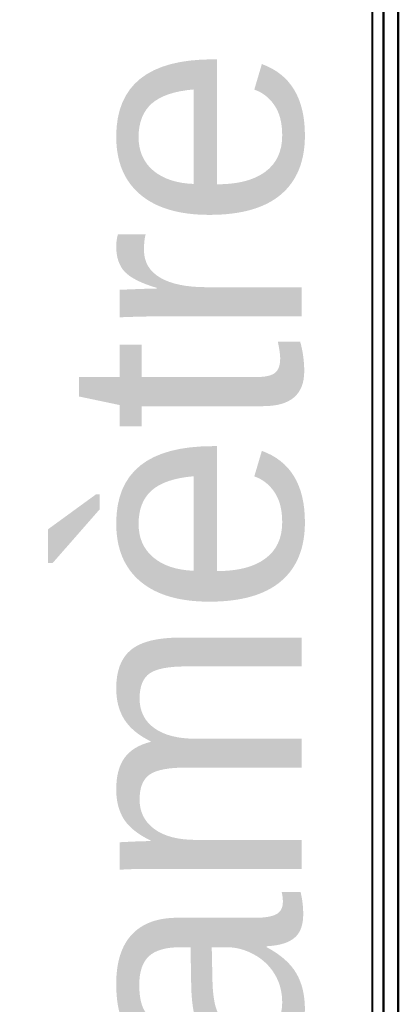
# Model space of a CAD drawing. Header units: millimetres. Extents: x -1087 to 1688, y -120 to 1010.
# Tile 27 of 86: x -595 to -571, y 737 to 797. Entities that reach past the tile are written whole.
import ezdxf

# ---------------------------------------------------------------- set-up
doc = ezdxf.new("R2010")
doc.units = ezdxf.units.MM
doc.layers.add('A-GENM', color=13, linetype='Continuous', lineweight=40)
doc.layers.add('G-IMPT', color=8, linetype='Continuous', lineweight=40)
doc.styles.add('Arial_1', font='arial.ttf', dxfattribs={"height": 14.6304})

# ---------------------------------------------------------------- blocks, each defined once
blk = doc.blocks.new('NEXA 700 CALQUES_dwg-751640-Arrière')
at = {"layer": 'G-IMPT'}
for p, q in [((-571.418, 713.372), (-571.418, 838.338)), ((-571.418, 838.338), (-571.418, 713.372)), ((-572.33, 713.372), (-572.33, 837.746)), ((-572.33, 837.746), (-572.33, 713.372))]:
    blk.add_line(p, q, dxfattribs=at)
blk = doc.blocks.new('Souche connecteur circulaire R23 - Souche connecteur circulaire R23-751696-Arrière')
at = {"layer": 'A-GENM'}
blk.add_line((-573.03, 838), (-573.03, 713), dxfattribs=at)

msp = doc.modelspace()

# ---------------------------------------------------------------- linework, layer by layer
at = {"color": 94, "lineweight": 30}
for p, q in [((-573.03, 588), (-573.03, 838)), ((-573.03, 838), (-573.03, 588))]:
    msp.add_line(p, q, dxfattribs=at)
at = {"color": 1, "lineweight": 30}
msp.add_line((-573.03, 588), (-573.03, 838), dxfattribs=at)

# ---------------------------------------------------------------- block references
at = {"layer": 'A-GENM'}
msp.add_blockref('Souche connecteur circulaire R23 - Souche connecteur circulaire R23-751696-Arrière', (0, 0), dxfattribs=at)
at = {"layer": 'G-IMPT'}
msp.add_blockref('NEXA 700 CALQUES_dwg-751640-Arrière', (0, 0), dxfattribs=at)

# ---------------------------------------------------------------- texts
at = {"color": 5, "lineweight": 30, "insert": (-592.024, 754.336), "char_height": 14.6304, "width": 99.20583, "attachment_point": 2, "rotation": 90, "line_spacing_factor": 0.941778, "style": 'Arial_1', "bg_fill": 3, "box_fill_scale": 1.25, "bg_fill_color": 9, "bg_fill_true_color": 13158600, "bg_fill_transparency": 0}
msp.add_mtext('Diamètre', dxfattribs=at)

doc.saveas('drawing.dxf')
